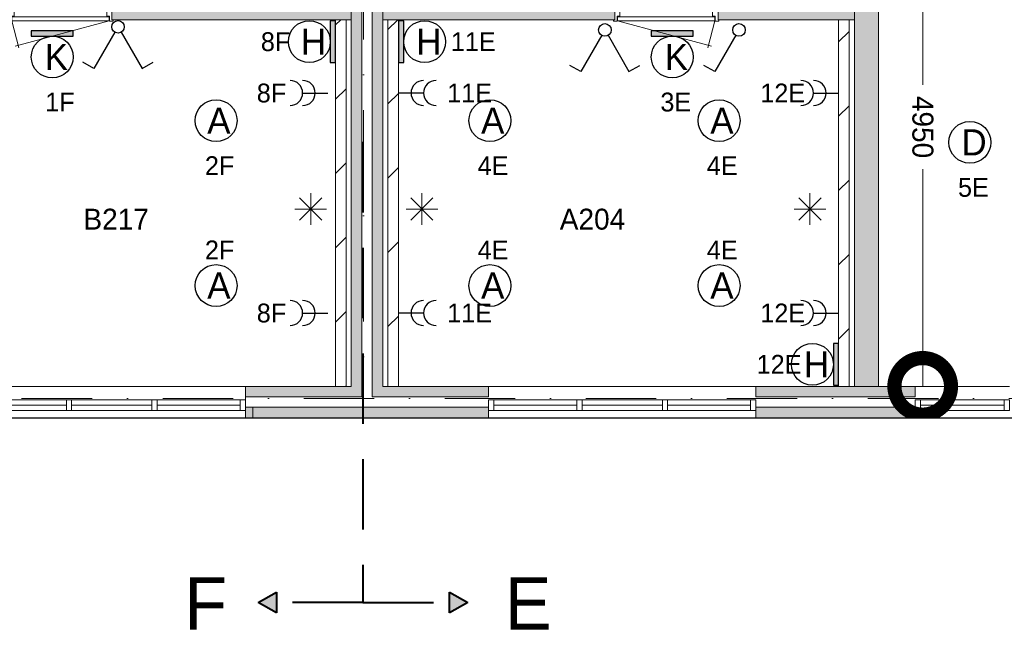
# Model space of a CAD drawing. Header units: millimetres. Extents: x 84337 to 168437, y -3060 to 56340.
# Tile 31 of 84: x 124641 to 134036, y 2512 to 8484. Entities that reach past the tile are written whole.
import ezdxf
from ezdxf.enums import TextEntityAlignment as Align
from ezdxf.xclip import XClip

# ---------------------------------------------------------------- set-up
doc = ezdxf.new("R2010")
doc.units = ezdxf.units.MM
doc.header["$PDMODE"] = 3
doc.header["$PDSIZE"] = 1
doc.linetypes.add('DGN3', pattern=[1009.2, 672.8, -336.4])
doc.linetypes.add('DGN4', pattern=[1345.6, 672.8, -336.4, 0, -336.4])
for name, color, linetype in [('14', 7, 'Continuous'), ('16', 7, 'Continuous'), ('17', 7, 'Continuous'), ('18', 7, 'Continuous'), ('19', 7, 'Continuous'), ('30', 7, 'Continuous'), ('32', 7, 'Continuous'), ('33', 7, 'Continuous'), ('48', 7, 'Continuous'), ('5', 7, 'Continuous'), ('54', 7, 'Continuous'), ('56', 7, 'Continuous'), ('58', 7, 'Continuous'), ('62', 7, 'Continuous')]:
    doc.layers.add(name, color=color, linetype=linetype)
doc.styles.add('dgn001', font='dgn001.shx')
doc.styles.add('dgn003', font='dgn003.shx')
doc.styles.get("Standard").update_dxf_attribs({"font": 'arial.ttf'})
doc.dimstyles.get("Standard").update_dxf_attribs({"dimtxt": 0.18, "dimasz": 0.18, "dimexe": 0.18, "dimexo": 0.0625, "dimgap": 0.09, "dimtad": 0, "dimtih": 1, "dimtoh": 1, "dimdec": 4, "dimzin": 0, "dimdsep": 46, "dimtxsty": 'Standard', "dimcen": 0.09, "dimadec": 0, "dimazin": 0, "dimtfac": 1, "dimtdec": 4, "dimtofl": 0, "dimtmove": 0, "dimatfit": 3, "dimfxl": 1, "dimtolj": 1, "dimtzin": 0, "dimarcsym": 0})
pattern_1 = [(45, (-35.6, 2691.77), (4e-14, 709), [])]

# ---------------------------------------------------------------- blocks, each defined once
blk = doc.blocks.new('EA719')
at = {"layer": '18'}
blk.add_hatch(color=3, dxfattribs=at).paths.add_polyline_path([(0, -200), (0, 200), (-50, 200), (-50, -200)])
at = {"layer": '18', "color": 3, "linetype": 'Continuous', "lineweight": 30, "flags": 128}
blk.add_lwpolyline([(0, -200), (0, 200), (-50, 200), (-50, -200), (0, -200)], dxfattribs=at)
at = {"layer": '18', "color": 3, "linetype": 'Continuous', "lineweight": 30}
blk.add_circle((-250.01, -0.01), 200, dxfattribs=at)
at = {"layer": '18', "color": 2, "linetype": 'Continuous', "lineweight": 13, "style": 'dgn001'}
blk.add_text('H', height=249.99, dxfattribs=at).set_placement((-210.335, -0.005), align=Align.MIDDLE_CENTER)
at = {"layer": '18', "color": 1, "linetype": 'Continuous', "lineweight": 13, "style": 'dgn001'}
blk.add_text('8F', height=180, dxfattribs=at).set_placement((-431.96, 0), align=Align.MIDDLE_RIGHT)
blk = doc.blocks.new('EA929')
at = {"layer": '18'}
blk.add_hatch(color=3, dxfattribs=at).paths.add_polyline_path([(-200, -50), (200, -50), (200, 0), (-200, 0)])
at = {"layer": '18', "color": 3, "linetype": 'Continuous', "lineweight": 30, "flags": 128}
blk.add_lwpolyline([(-200, -50), (200, -50), (200, 0), (-200, 0), (-200, -50)], dxfattribs=at)
at = {"layer": '18', "color": 3, "linetype": 'Continuous', "lineweight": 30}
blk.add_circle((0, -250), 200, dxfattribs=at)
at = {"layer": '18', "color": 2, "linetype": 'Continuous', "lineweight": 13, "style": 'dgn001'}
blk.add_text('K', height=249.99, dxfattribs=at).set_placement((39.655, -250.005), align=Align.MIDDLE_CENTER)
at = {"layer": '18', "color": 1, "linetype": 'Continuous', "lineweight": 13, "style": 'dgn001'}
blk.add_text('1F', height=180, dxfattribs=at).set_placement((72.99, -590), align=Align.TOP_CENTER)
blk = doc.blocks.new('EA738')
at = {"layer": '18'}
blk.add_hatch(color=3, dxfattribs=at).paths.add_polyline_path([(0, -200), (0, 200), (-50, 200), (-50, -200)])
at = {"layer": '18', "color": 3, "linetype": 'Continuous', "lineweight": 30, "flags": 128}
blk.add_lwpolyline([(0, -200), (0, 200), (-50, 200), (-50, -200), (0, -200)], dxfattribs=at)
at = {"layer": '18', "color": 3, "linetype": 'Continuous', "lineweight": 30}
blk.add_circle((-250.01, -0.01), 200, dxfattribs=at)
at = {"layer": '18', "color": 2, "linetype": 'Continuous', "lineweight": 13, "style": 'dgn001'}
blk.add_text('H', height=249.99, dxfattribs=at).set_placement((-210.335, -0.005), align=Align.MIDDLE_CENTER)
at = {"layer": '18', "color": 1, "linetype": 'Continuous', "lineweight": 13, "style": 'dgn001'}
blk.add_text('12E', height=180, dxfattribs=at).set_placement((-354.01, 0), align=Align.MIDDLE_RIGHT)
blk = doc.blocks.new('EA937')
at = {"layer": '18'}
blk.add_hatch(color=3, dxfattribs=at).paths.add_polyline_path([(-200, -50), (200, -50), (200, 0), (-200, 0)])
at = {"layer": '18', "color": 3, "linetype": 'Continuous', "lineweight": 30, "flags": 128}
blk.add_lwpolyline([(-200, -50), (200, -50), (200, 0), (-200, 0), (-200, -50)], dxfattribs=at)
at = {"layer": '18', "color": 3, "linetype": 'Continuous', "lineweight": 30}
blk.add_circle((0, -250), 200, dxfattribs=at)
at = {"layer": '18', "color": 2, "linetype": 'Continuous', "lineweight": 13, "style": 'dgn001'}
blk.add_text('K', height=249.99, dxfattribs=at).set_placement((39.655, -250.005), align=Align.MIDDLE_CENTER)
at = {"layer": '18', "color": 1, "linetype": 'Continuous', "lineweight": 13, "style": 'dgn001'}
blk.add_text('3E', height=180, dxfattribs=at).set_placement((34.01, -590), align=Align.TOP_CENTER)
blk = doc.blocks.new('EA839')
at = {"layer": '18'}
blk.add_hatch(color=3, dxfattribs=at).paths.add_polyline_path([(50, -200), (50, 200), (0, 200), (0, -200)])
at = {"layer": '18', "color": 3, "linetype": 'Continuous', "lineweight": 30, "flags": 128}
blk.add_lwpolyline([(50, -200), (50, 200), (0, 200), (0, -200), (50, -200)], dxfattribs=at)
at = {"layer": '18', "color": 3, "linetype": 'Continuous', "lineweight": 30}
blk.add_circle((250, 0), 200, dxfattribs=at)
at = {"layer": '18', "color": 2, "linetype": 'Continuous', "lineweight": 13, "style": 'dgn001'}
blk.add_text('H', height=250, dxfattribs=at).set_placement((289.7, 0), align=Align.MIDDLE_CENTER)
at = {"layer": '18', "color": 1, "linetype": 'Continuous', "lineweight": 13, "style": 'dgn001'}
blk.add_text('11E', height=180, dxfattribs=at).set_placement((500, 0), align=Align.MIDDLE_LEFT)
blk = doc.blocks.new('EC6398')
at = {"layer": '18', "color": 3, "linetype": 'Continuous', "lineweight": 30}
blk.add_circle((0, 0), 200, dxfattribs=at)
at = {"layer": '18', "color": 1, "linetype": 'Continuous', "lineweight": 13, "style": 'dgn001'}
blk.add_text('2F', height=180, dxfattribs=at).set_placement((34, 250), align=Align.CENTER)
at = {"layer": '18', "color": 2, "linetype": 'Continuous', "lineweight": 13, "style": 'dgn001'}
blk.add_text('A', height=250, dxfattribs=at).set_placement((26.9, 0), align=Align.MIDDLE_CENTER)
blk = doc.blocks.new('EC6399')
at = {"layer": '18', "color": 3, "linetype": 'Continuous', "lineweight": 30}
blk.add_circle((-0.015, 0.01), 200, dxfattribs=at)
at = {"layer": '18', "color": 2, "linetype": 'Continuous', "lineweight": 13, "style": 'dgn001'}
blk.add_text('A', height=249.99, dxfattribs=at).set_placement((26.855, -0.005), align=Align.MIDDLE_CENTER)
at = {"layer": '18', "color": 1, "linetype": 'Continuous', "lineweight": 13, "style": 'dgn001'}
blk.add_text('2F', height=180, dxfattribs=at).set_placement((34, -340), align=Align.TOP_CENTER)
blk = doc.blocks.new('EC6448')
at = {"layer": '18', "color": 3, "linetype": 'Continuous', "lineweight": 30}
blk.add_circle((0, 0), 200, dxfattribs=at)
at = {"layer": '18', "color": 1, "linetype": 'Continuous', "lineweight": 13, "style": 'dgn001'}
blk.add_text('4E', height=180, dxfattribs=at).set_placement((29.7, 250), align=Align.CENTER)
at = {"layer": '18', "color": 2, "linetype": 'Continuous', "lineweight": 13, "style": 'dgn001'}
blk.add_text('A', height=250, dxfattribs=at).set_placement((26.9, 0), align=Align.MIDDLE_CENTER)
blk = doc.blocks.new('EC6449')
at = {"layer": '18', "color": 3, "linetype": 'Continuous', "lineweight": 30}
blk.add_circle((0, 0), 200, dxfattribs=at)
at = {"layer": '18', "color": 2, "linetype": 'Continuous', "lineweight": 13, "style": 'dgn001'}
blk.add_text('A', height=250, dxfattribs=at).set_placement((26.9, 0), align=Align.MIDDLE_CENTER)
at = {"layer": '18', "color": 1, "linetype": 'Continuous', "lineweight": 13, "style": 'dgn001'}
blk.add_text('4E', height=180, dxfattribs=at).set_placement((29.7, -340), align=Align.TOP_CENTER)
blk = doc.blocks.new('EC6450')
at = {"layer": '18', "color": 3, "linetype": 'Continuous', "lineweight": 30}
blk.add_circle((-0.015, 0.01), 200, dxfattribs=at)
at = {"layer": '18', "color": 2, "linetype": 'Continuous', "lineweight": 13, "style": 'dgn001'}
blk.add_text('A', height=249.99, dxfattribs=at).set_placement((26.855, -0.005), align=Align.MIDDLE_CENTER)
at = {"layer": '18', "color": 1, "linetype": 'Continuous', "lineweight": 13, "style": 'dgn001'}
blk.add_text('4E', height=180, dxfattribs=at).set_placement((29.74, -340), align=Align.TOP_CENTER)
blk = doc.blocks.new('EC6451')
at = {"layer": '18', "color": 3, "linetype": 'Continuous', "lineweight": 30}
blk.add_circle((0, 0), 200, dxfattribs=at)
at = {"layer": '18', "color": 1, "linetype": 'Continuous', "lineweight": 13, "style": 'dgn001'}
blk.add_text('4E', height=180, dxfattribs=at).set_placement((29.7, 250), align=Align.CENTER)
at = {"layer": '18', "color": 2, "linetype": 'Continuous', "lineweight": 13, "style": 'dgn001'}
blk.add_text('A', height=250, dxfattribs=at).set_placement((26.9, 0), align=Align.MIDDLE_CENTER)
blk = doc.blocks.new('EC6456')
at = {"layer": '18', "color": 3, "linetype": 'Continuous', "lineweight": 30}
blk.add_circle((-0.01, 0), 200, dxfattribs=at)
at = {"layer": '18', "color": 2, "linetype": 'Continuous', "lineweight": 13, "style": 'dgn001'}
blk.add_text('D', height=249.99, dxfattribs=at).set_placement((39.635, -0.005), align=Align.MIDDLE_CENTER)
at = {"layer": '18', "color": 1, "linetype": 'Continuous', "lineweight": 13, "style": 'dgn001'}
blk.add_text('5E', height=180, dxfattribs=at).set_placement((34, -340), align=Align.TOP_CENTER)
blk = doc.blocks.new('EL1125')
at = {"layer": '16', "color": 3, "linetype": 'Continuous', "lineweight": 30}
blk.add_line((-240, 0), (0, 0), dxfattribs=at)
for centre in [(-360, 0), (-240, 0)]:
    blk.add_arc(centre, 120, 270, 90, dxfattribs=at)
at = {"layer": '16', "color": 2, "linetype": 'Continuous', "lineweight": 13, "style": 'dgn001'}
blk.add_text('8F', height=180, dxfattribs=at).set_placement((-396.96, 0), align=Align.MIDDLE_RIGHT)
blk = doc.blocks.new('EL1126')
at = {"layer": '16', "color": 3, "linetype": 'Continuous', "lineweight": 30}
blk.add_line((-240, 0), (0, 0), dxfattribs=at)
for centre in [(-360, 0), (-240, 0)]:
    blk.add_arc(centre, 120, 270, 90, dxfattribs=at)
at = {"layer": '16', "color": 2, "linetype": 'Continuous', "lineweight": 13, "style": 'dgn001'}
blk.add_text('8F', height=180, dxfattribs=at).set_placement((-396.96, 0), align=Align.MIDDLE_RIGHT)
blk = doc.blocks.new('EL1199')
at = {"layer": '16', "color": 3, "linetype": 'Continuous', "lineweight": 30}
blk.add_line((240, 0), (0, 0), dxfattribs=at)
for centre in [(240, 0), (360, 0)]:
    blk.add_arc(centre, 120, 90, 270, dxfattribs=at)
at = {"layer": '16', "color": 2, "linetype": 'Continuous', "lineweight": 13, "style": 'dgn001'}
blk.add_text('11E', height=180, dxfattribs=at).set_placement((465, 0), align=Align.MIDDLE_LEFT)
blk = doc.blocks.new('EL1200')
at = {"layer": '16', "color": 3, "linetype": 'Continuous', "lineweight": 30}
blk.add_line((240, 0), (0, 0), dxfattribs=at)
for centre in [(240, 0), (360, 0)]:
    blk.add_arc(centre, 120, 90, 270, dxfattribs=at)
at = {"layer": '16', "color": 2, "linetype": 'Continuous', "lineweight": 13, "style": 'dgn001'}
blk.add_text('11E', height=180, dxfattribs=at).set_placement((465, 0), align=Align.MIDDLE_LEFT)
blk = doc.blocks.new('EL1201')
at = {"layer": '16', "color": 3, "linetype": 'Continuous', "lineweight": 30}
blk.add_line((-240, 0), (0, 0), dxfattribs=at)
for centre in [(-360, 0), (-240, 0)]:
    blk.add_arc(centre, 120, 270, 90, dxfattribs=at)
at = {"layer": '16', "color": 2, "linetype": 'Continuous', "lineweight": 13, "style": 'dgn001'}
blk.add_text('12E', height=180, dxfattribs=at).set_placement((-319.01, 0), align=Align.MIDDLE_RIGHT)
blk = doc.blocks.new('EL1202')
at = {"layer": '16', "color": 3, "linetype": 'Continuous', "lineweight": 30}
blk.add_line((-240, 0), (0, 0), dxfattribs=at)
for centre in [(-360, 0), (-240, 0)]:
    blk.add_arc(centre, 120, 270, 90, dxfattribs=at)
at = {"layer": '16', "color": 2, "linetype": 'Continuous', "lineweight": 13, "style": 'dgn001'}
blk.add_text('12E', height=180, dxfattribs=at).set_placement((-319.01, 0), align=Align.MIDDLE_RIGHT)
blk = doc.blocks.new('EH640')
at = {"layer": '19', "color": 3, "linetype": 'Continuous', "lineweight": 30}
for p, q in [((-30, -50), (-230, -398)), ((30, -50), (230, -398)), ((-230, -398), (-335, -338)), ((230, -398), (335, -338))]:
    blk.add_line(p, q, dxfattribs=at)
blk.add_circle((0, 0), 60, dxfattribs=at)
blk = doc.blocks.new('EH0170')
at = {"layer": '19', "color": 3, "linetype": 'Continuous', "lineweight": 30}
for p, q in [((-30, -50), (-230, -398)), ((-230, -398), (-335, -338))]:
    blk.add_line(p, q, dxfattribs=at)
blk.add_circle((0, 0), 60, dxfattribs=at)
blk = doc.blocks.new('EH642')
at = {"layer": '19', "color": 3, "linetype": 'Continuous', "lineweight": 30}
for p, q in [((-30, -50), (-230, -398)), ((30, -50), (230, -398)), ((-230, -398), (-335, -338)), ((230, -398), (335, -338))]:
    blk.add_line(p, q, dxfattribs=at)
blk.add_circle((0, 0), 60, dxfattribs=at)
blk = doc.blocks.new('930L097')
at = {"layer": '33', "color": 1, "linetype": 'Continuous', "lineweight": 0}
for p, q in [((-968, -98), (-899.56, -353.44)), ((-38, -98), (-936.31, -338.7))]:
    blk.add_line(p, q, dxfattribs=at)
at = {"layer": '33', "color": 92, "linetype": 'Continuous', "lineweight": 13, "true_color": 0x00e100, "flags": 128}
for points in [[(-1006, -90), (-1006, -101), (-971, -101), (-971, -51), (-946, -51), (-946, 11), (-1006, 11), (-1006, 0)], [(0, -90), (0, -101), (-35, -101), (-35, -51), (-60, -51), (-60, 11), (0, 11), (0, 0)]]:
    blk.add_lwpolyline(points, dxfattribs=at)
at = {"layer": '33', "color": 2, "linetype": 'Continuous', "lineweight": 13, "true_color": 0xf0f000, "flags": 128}
blk.add_lwpolyline([(-968, -98), (-38, -98), (-38, -58), (-968, -58), (-968, -98)], dxfattribs=at)
blk = doc.blocks.new('_DotSmall')
at = {"color": 0, "linetype": 'ByBlock', "const_width": 0.5}
blk.add_lwpolyline([(-0.0625, 0, 1), (0.0625, 0, 1)], format="xyb", close=True, dxfattribs=at)
blk = doc.blocks.new('*D8027')
at = {"layer": '58', "color": 3, "linetype": 'Continuous', "lineweight": 0, "transparency": 16777216}
for p, q in [((44814.8, 82.2), (43734.8, 82.2)), ((44814.8, 82.2), (44914.8, 82.2)), ((44914.8, 82.2), (45994.8, 82.2))]:
    blk.add_line(p, q, dxfattribs=at)
at = {"layer": 'Defpoints', "color": 0, "linetype": 'Continuous', "transparency": 16777216}
for p in [(44814.8, 3649.9), (44914.8, 3649.9), (44914.8, 82.2)]:
    blk.add_point(p, dxfattribs=at)
at = {"layer": '58', "color": 3, "linetype": 'Continuous', "lineweight": 0, "transparency": 16777216, "xscale": 1080, "yscale": 1080, "zscale": 1080}
blk.add_blockref('_DotSmall', (44814.8, 82.2), dxfattribs=at)
at = {"layer": '58', "color": 3, "linetype": 'Continuous', "lineweight": 0, "transparency": 16777216, "xscale": 1080, "yscale": 1080, "zscale": 1080, "rotation": 180}
blk.add_blockref('_DotSmall', (44914.8, 82.2), dxfattribs=at)
at = {"layer": '58', "color": 3, "linetype": 'Continuous', "lineweight": 0, "transparency": 16777216, "insert": (44864.8, 284.3), "char_height": 200, "attachment_point": 5, "style": 'dgn003'}
blk.add_mtext('\\A1;100', dxfattribs=at)
blk = doc.blocks.new('*D8034')
at = {"layer": '58', "color": 3, "linetype": 'Continuous', "lineweight": 0, "transparency": 16777216}
for p, q in [((43187.07, 8157.77), (43187.07, 6085.089236)), ((43187.07, 3207.77), (43187.07, 5280.450764))]:
    blk.add_line(p, q, dxfattribs=at)
at = {"layer": 'Defpoints', "color": 0, "linetype": 'Continuous', "transparency": 16777216}
for p in [(42764.76, 8157.77), (43187.07, 8157.77), (42764.76, 3207.77)]:
    blk.add_point(p, dxfattribs=at)
at = {"layer": '58', "color": 3, "linetype": 'Continuous', "lineweight": 0, "transparency": 16777216, "xscale": 1080, "yscale": 1080, "zscale": 1080}
for p, rotation in [((43187.07, 8157.77), 90), ((43187.07, 3207.77), 270)]:
    blk.add_blockref('_DotSmall', p, dxfattribs=dict(at, rotation=rotation))
at = {"layer": '58', "color": 3, "linetype": 'Continuous', "lineweight": 0, "transparency": 16777216, "insert": (43187.07, 5682.77), "char_height": 200, "attachment_point": 5, "rotation": 270, "style": 'dgn003'}
blk.add_mtext('\\A1;4950', dxfattribs=at)
blk = doc.blocks.new('*D8049')
at = {"layer": '58', "color": 3, "linetype": 'Continuous', "lineweight": 0, "transparency": 16777216}
blk.add_line((42464.8, 7351.8), (38034.8, 7351.8), dxfattribs=at)
at = {"layer": 'Defpoints', "color": 0, "linetype": 'Continuous', "transparency": 16777216}
for p in [(38034.8, 7351.8), (38034.8, 6310.5), (42464.8, 6310.5)]:
    blk.add_point(p, dxfattribs=at)
at = {"layer": '58', "color": 3, "linetype": 'Continuous', "lineweight": 0, "transparency": 16777216, "xscale": 1080, "yscale": 1080, "zscale": 1080, "rotation": 180}
blk.add_blockref('_DotSmall', (38034.8, 7351.8), dxfattribs=at)
at = {"layer": '58', "color": 3, "linetype": 'Continuous', "lineweight": 0, "transparency": 16777216, "xscale": 1080, "yscale": 1080, "zscale": 1080}
blk.add_blockref('_DotSmall', (42464.8, 7351.8), dxfattribs=at)
at = {"layer": '58', "color": 3, "linetype": 'Continuous', "lineweight": 0, "transparency": 16777216, "insert": (40249.8, 7554), "char_height": 200, "attachment_point": 5, "style": 'dgn003'}
blk.add_mtext('\\A1;4430', dxfattribs=at)
blk = doc.blocks.new('930L0966')
at = {"layer": '33', "color": 1, "linetype": 'Continuous', "lineweight": 0}
for p, q in [((38, -98), (936.31, -338.7)), ((968, -98), (899.56, -353.44))]:
    blk.add_line(p, q, dxfattribs=at)
at = {"layer": '33', "color": 92, "linetype": 'Continuous', "lineweight": 13, "true_color": 0x00e100, "flags": 128}
for points in [[(0, -90), (0, -101), (35, -101), (35, -51), (60, -51), (60, 11), (0, 11), (0, 0)], [(1006, -90), (1006, -101), (971, -101), (971, -51), (946, -51), (946, 11), (1006, 11), (1006, 0)]]:
    blk.add_lwpolyline(points, dxfattribs=at)
at = {"layer": '33', "color": 2, "linetype": 'Continuous', "lineweight": 13, "true_color": 0xf0f000, "flags": 128}
blk.add_lwpolyline([(968, -98), (38, -98), (38, -58), (968, -58), (968, -98)], dxfattribs=at)
blk = doc.blocks.new('EAE54')
at = {"layer": '54'}
blk.add_hatch(color=4, dxfattribs=at).paths.add_polyline_path([(-1000, 0), (-825, 100), (-825, -100)])
at = {"layer": '54', "color": 4, "linetype": 'DGN3', "lineweight": 40}
blk.add_line((0, 0), (-1000, 0), dxfattribs=at)
at = {"layer": '54', "color": 4, "linetype": 'DGN3', "lineweight": 40, "flags": 128}
blk.add_lwpolyline([(-1000, 0), (-825, 100), (-825, -100), (-1000, 0)], dxfattribs=at)
blk = doc.blocks.new('EAE55')
at = {"layer": '54'}
blk.add_hatch(color=4, dxfattribs=at).paths.add_polyline_path([(1000, 0), (825, -100), (825, 100)])
at = {"layer": '54', "color": 4, "linetype": 'DGN3', "lineweight": 40}
blk.add_line((0, 0), (1000, 0), dxfattribs=at)
at = {"layer": '54', "color": 4, "linetype": 'DGN3', "lineweight": 40, "flags": 128}
blk.add_lwpolyline([(1000, 0), (825, -100), (825, 100), (1000, 0)], dxfattribs=at)
blk = doc.blocks.new('EAE636')
at = {"layer": '5', "color": 3, "linetype": 'Continuous', "lineweight": 0}
for p, q in [((106.04, -106.05), (-106.06, 106.05)), ((-106.06, -106.05), (106.04, 106.05)), ((0, -151.5), (0, 151.5)), ((-151.5, 0), (151.5, 0))]:
    blk.add_line(p, q, dxfattribs=at)
blk = doc.blocks.new('EAE637')
at = {"layer": '5', "color": 3, "linetype": 'Continuous', "lineweight": 0}
for p, q in [((106.04, -106.05), (-106.06, 106.05)), ((-106.06, -106.05), (106.04, 106.05)), ((0, -151.5), (0, 151.5)), ((-151.5, 0), (151.5, 0))]:
    blk.add_line(p, q, dxfattribs=at)
blk = doc.blocks.new('EAE638')
at = {"layer": '5', "color": 3, "linetype": 'Continuous', "lineweight": 0}
for p, q in [((106.04, -106.05), (-106.06, 106.05)), ((-106.06, -106.05), (106.04, 106.05)), ((0, -151.5), (0, 151.5)), ((-151.5, 0), (151.5, 0))]:
    blk.add_line(p, q, dxfattribs=at)
blk = doc.blocks.new('50E03_329_B02 - Default')
at = {"layer": '16'}
for points in [[(39044.76, 3007.77), (36724.76, 3007.77), (36724.76, 2907.77), (39044.76, 2907.77)], [(41594.76, 3007.77), (43114.76, 3007.77), (43114.76, 2907.77), (41594.76, 2907.77)]]:
    blk.add_hatch(color=7, dxfattribs=at).paths.add_polyline_path(points)
at = {"layer": '62'}
for points in [[(36724.76, 3207.77), (36724.76, 3107.77), (37834.76, 3107.77), (37834.76, 8507.77), (37734.76, 8507.77), (37734.76, 3207.77)], [(39044.76, 3207.77), (39044.76, 3107.77), (37934.76, 3107.77), (37934.76, 8507.77), (38034.76, 8507.77), (38034.76, 3207.77)], [(42764.76, 8057.77), (42534.76, 8057.77), (42534.76, 3207.77), (42764.76, 3207.77)], [(37734.76, 6787.77), (35449.76, 6787.77), (35449.76, 6707.77), (37734.76, 6707.77)], [(38034.76, 6787.77), (40249.76, 6787.77), (40249.76, 6707.77), (38034.76, 6707.77)], [(41234.76, 6787.77), (42534.76, 6787.77), (42534.76, 6707.77), (41234.76, 6707.77)], [(41594.76, 3207.77), (43114.76, 3207.77), (43114.76, 3107.77), (41594.76, 3107.77)]]:
    blk.add_hatch(color=9, dxfattribs=at).paths.add_polyline_path(points)
at = {"layer": '16', "color": 92, "linetype": 'Continuous', "lineweight": 0, "true_color": 0x00e100}
for p, q in [((37734.76, 3207.77), (37734.76, 8507.77)), ((37734.76, 3207.77), (37734.76, 8507.77)), ((37834.76, 3107.77), (37834.76, 8507.77)), ((36724.76, 2907.77), (36724.76, 3207.77)), ((36724.76, 3207.77), (37734.76, 3207.77)), ((36724.76, 3107.77), (37834.76, 3107.77)), ((39044.76, 3107.77), (37934.76, 3107.77)), ((36724.76, 3007.77), (37744.76, 3007.77)), ((39044.76, 3007.77), (38024.76, 3007.77))]:
    blk.add_line(p, q, dxfattribs=at)
at = {"layer": '16', "color": 92, "linetype": 'Continuous', "lineweight": 0, "true_color": 0x00e100, "flags": 128}
for points in [[(35449.76, 6787.77), (37734.76, 6787.77), (37734.76, 6707.77), (35449.76, 6707.77), (35449.76, 6787.77)], [(40249.76, 6787.77), (38034.76, 6787.77), (38034.76, 6707.77), (40249.76, 6707.77), (40249.76, 6787.77)], [(42534.76, 6787.77), (41234.76, 6787.77), (41234.76, 6707.77), (42534.76, 6707.77), (42534.76, 6787.77)], [(41594.76, 3207.77), (43114.76, 3207.77), (43114.76, 3107.77), (41594.76, 3107.77), (41594.76, 3207.77)], [(39044.76, 3007.77), (36794.76, 3007.77), (36794.76, 2907.77), (39044.76, 2907.77), (39044.76, 3007.77)], [(41594.76, 3007.77), (43114.76, 3007.77), (43114.76, 2907.77), (41594.76, 2907.77), (41594.76, 3007.77)]]:
    blk.add_lwpolyline(points, dxfattribs=at)
at = {"layer": '16', "color": 7, "linetype": 'Continuous', "lineweight": 0, "flags": 128}
for points in [[(39044.76, 3007.77), (36724.76, 3007.77), (36724.76, 2907.77), (39044.76, 2907.77), (39044.76, 3007.77)], [(41594.76, 3007.77), (43114.76, 3007.77), (43114.76, 2907.77), (41594.76, 2907.77), (41594.76, 3007.77)]]:
    blk.add_lwpolyline(points, dxfattribs=at)
at = {"layer": '17', "color": 92, "linetype": 'Continuous', "lineweight": 0, "true_color": 0x00e100, "flags": 128}
for points in [[(39044.76, 3207.77), (39044.76, 3107.77), (37934.76, 3107.77), (37934.76, 8507.77), (38034.76, 8507.77), (38034.76, 3207.77), (39044.76, 3207.77)], [(42534.76, 8057.77), (42764.76, 8057.77), (42764.76, 3207.77), (42534.76, 3207.77), (42534.76, 8057.77)]]:
    blk.add_lwpolyline(points, dxfattribs=at)
at = {"layer": '30', "color": 3, "linetype": 'Continuous', "lineweight": 0}
for p, q in [((36724.76, 3207.77), (34174.76, 3207.77)), ((41594.76, 3207.77), (39044.76, 3207.77)), ((44014.76, 3207.77), (43114.76, 3207.77))]:
    blk.add_line(p, q, dxfattribs=at)
at = {"layer": '32', "color": 3, "linetype": 'Continuous', "lineweight": 0}
for p, q in [((34224.76, 3077.77), (36674.76, 3077.77)), ((35016.42, 3027.77), (34224.76, 3027.77)), ((35833.09, 3027.77), (35066.42, 3027.77)), ((36674.76, 3027.77), (35883.09, 3027.77)), ((36674.76, 3077.77), (36674.76, 2977.77)), ((39094.76, 3077.77), (41544.76, 3077.77)), ((39886.42, 3027.77), (39094.76, 3027.77)), ((40703.09, 3027.77), (39936.42, 3027.77)), ((41544.76, 3027.77), (40753.09, 3027.77)), ((41544.76, 3077.77), (41544.76, 2977.77)), ((43114.76, 3077.77), (43964.76, 3077.77)), ((43964.76, 3027.77), (43164.76, 3027.77)), ((43964.76, 3077.77), (43964.76, 2977.77)), ((36674.76, 2977.77), (34174.76, 2977.77)), ((41544.76, 2977.77), (39044.76, 2977.77)), ((43964.76, 2977.77), (43114.76, 2977.77))]:
    blk.add_line(p, q, dxfattribs=at)
at = {"layer": '32', "color": 3, "linetype": 'Continuous', "lineweight": 0, "flags": 128}
for points in [[(35066.42, 2977.77), (35016.42, 2977.77), (35016.42, 3077.77), (35066.42, 3077.77), (35066.42, 2977.77)], [(35883.09, 2977.77), (35833.09, 2977.77), (35833.09, 3077.77), (35883.09, 3077.77), (35883.09, 2977.77)], [(36724.76, 2977.77), (36674.76, 2977.77), (36674.76, 3077.77), (36724.76, 3077.77), (36724.76, 2977.77)], [(39094.76, 2977.77), (39044.76, 2977.77), (39044.76, 3077.77), (39094.76, 3077.77), (39094.76, 2977.77)], [(39936.42, 2977.77), (39886.42, 2977.77), (39886.42, 3077.77), (39936.42, 3077.77), (39936.42, 2977.77)], [(40753.09, 2977.77), (40703.09, 2977.77), (40703.09, 3077.77), (40753.09, 3077.77), (40753.09, 2977.77)], [(41594.76, 2977.77), (41544.76, 2977.77), (41544.76, 3077.77), (41594.76, 3077.77), (41594.76, 2977.77)], [(43164.76, 2977.77), (43114.76, 2977.77), (43114.76, 3077.77), (43164.76, 3077.77), (43164.76, 2977.77)], [(44014.76, 2977.77), (43964.76, 2977.77), (43964.76, 3077.77), (44014.76, 3077.77), (44014.76, 2977.77)]]:
    blk.add_lwpolyline(points, dxfattribs=at)
at = {"layer": '56', "color": 3, "linetype": 'DGN4', "lineweight": 0}
for p, q in [((37849.76, 50407.77), (37849.76, 1494.98)), ((51564.76, 3092.77), (-3435.24, 3092.77))]:
    blk.add_line(p, q, dxfattribs=at)
at = {"layer": '62', "color": 9, "linetype": 'Continuous', "lineweight": 0, "flags": 128}
for points in [[(36724.76, 3207.77), (36724.76, 3107.77), (37834.76, 3107.77), (37834.76, 8507.77), (37734.76, 8507.77), (37734.76, 3207.77), (36724.76, 3207.77)], [(39044.76, 3207.77), (39044.76, 3107.77), (37934.76, 3107.77), (37934.76, 8507.77), (38034.76, 8507.77), (38034.76, 3207.77), (39044.76, 3207.77)], [(42764.76, 8057.77), (42534.76, 8057.77), (42534.76, 3207.77), (42764.76, 3207.77), (42764.76, 8057.77)], [(37734.76, 6787.77), (35449.76, 6787.77), (35449.76, 6707.77), (37734.76, 6707.77), (37734.76, 6787.77)], [(38034.76, 6787.77), (40249.76, 6787.77), (40249.76, 6707.77), (38034.76, 6707.77), (38034.76, 6787.77)], [(41234.76, 6787.77), (42534.76, 6787.77), (42534.76, 6707.77), (41234.76, 6707.77), (41234.76, 6787.77)], [(41594.76, 3207.77), (43114.76, 3207.77), (43114.76, 3107.77), (41594.76, 3107.77), (41594.76, 3207.77)]]:
    blk.add_lwpolyline(points, dxfattribs=at)
at = {"color": 7, "linetype": 'Continuous', "lineweight": 0}
for name, p in [('930L097', (35462.99, 6793.74)), ('930L0966', (40236.53, 6793.74))]:
    blk.add_blockref(name, p, dxfattribs=at)
at = {"layer": '48', "color": 7, "linetype": 'Continuous', "lineweight": 0, "style": 'dgn003'}
for s, p in [('B217', (35491.1, 4803.56)), ('A204', (40036.23, 4803.56))]:
    blk.add_text(s, height=200, dxfattribs=at).set_placement(p, align=Align.MIDDLE_CENTER)
at = {"layer": '58', "color": 3, "linetype": 'Continuous', "lineweight": 0}
dim = blk.add_linear_dim(base=(43187.07, 8157.77), p1=(42764.76, 3207.77), p2=(42764.76, 8157.77), angle=270, dimstyle='Standard', override={"dimscale": 1, "dimtxt": 200, "dimasz": 1080, "dimexe": 0, "dimexo": 0, "dimgap": 100, "dimtad": 1, "dimjust": 0, "dimtih": 0, "dimtoh": 0, "dimdec": 0, "dimlfac": 1, "dimzin": 11, "dimdsep": 46, "dimlunit": 2, "dimpost": '<>', "dimtxsty": 'dgn003', "dimblk1": 'DotSmall', "dimblk2": 'DotSmall', "dimsah": 1, "dimcen": 0, "dimse1": 1, "dimse2": 1, "dimclrd": 3, "dimclre": 3, "dimclrt": 3, "dimtol": 0, "dimtix": 1, "dimtofl": 1, "dimatfit": 3, "dimfrac": 1, "dimtolj": 1, "dimlwd": 0, "dimlwe": 0}, dxfattribs=at)
dim.commit()
dim.dimension.update_dxf_attribs({"geometry": '*D8034', "text_midpoint": (43187.07, 5682.77), "text_rotation": 270})
for base, p1, p2, picture, middle in [((38034.76, 7351.81), (42464.76, 6310.49), (38034.76, 6310.49), '*D8049', (40249.76, 7553.99)), ((44914.76, 82.18), (44814.76, 3649.94), (44914.76, 3649.94), '*D8027', (44864.76, 284.29))]:
    dim = blk.add_linear_dim(base=base, p1=p1, p2=p2, dimstyle='Standard', override={"dimscale": 1, "dimtxt": 200, "dimasz": 1080, "dimexe": 0, "dimexo": 0, "dimgap": 100, "dimtad": 1, "dimjust": 0, "dimtih": 0, "dimtoh": 0, "dimdec": 0, "dimlfac": 1, "dimzin": 11, "dimdsep": 46, "dimlunit": 2, "dimpost": '<>', "dimtxsty": 'dgn003', "dimblk1": 'DotSmall', "dimblk2": 'DotSmall', "dimsah": 1, "dimcen": 0, "dimse1": 1, "dimse2": 1, "dimclrd": 3, "dimclre": 3, "dimclrt": 3, "dimtol": 0, "dimtix": 1, "dimtofl": 1, "dimatfit": 3, "dimfrac": 1, "dimtolj": 1, "dimlwd": 0, "dimlwe": 0}, dxfattribs=at)
    dim.commit()
    dim.dimension.update_dxf_attribs({"geometry": picture, "text_midpoint": middle})

msp = doc.modelspace()

# ---------------------------------------------------------------- hatches: boundary and pattern name
at = {"layer": '14', "linetype": 'Continuous', "lineweight": 0}
h = msp.add_hatch(dxfattribs=at)
h.set_pattern_fill('DGN_EZ7', color=2, scale=100, style=0, pattern_type=2)
h.set_pattern_definition(pattern_1)
h.paths.add_polyline_path([(127655.19, 4984.49), (127655.19, 8484.49), (127755.19, 8484.49), (127755.19, 4984.49)])
h = msp.add_hatch(dxfattribs=at)
h.set_pattern_fill('DGN_EZ7', color=2, scale=100, style=0, pattern_type=2)
h.set_pattern_definition([(45, (155.63, -1206.23), (4e-14, 709), [])])
h.paths.add_polyline_path([(128255.19, 8484.49), (128255.19, 4984.49), (128155.19, 4984.49), (128155.19, 8484.49)])
h = msp.add_hatch(dxfattribs=at)
h.set_pattern_fill('DGN_EZ7', color=2, scale=100, style=0, pattern_type=2)
h.set_pattern_definition(pattern_1)
h.paths.add_polyline_path([(132455.19, 4984.49), (132455.19, 8484.49), (132555.19, 8484.49), (132555.19, 4984.49)])

# ---------------------------------------------------------------- linework, layer by layer
at = {"layer": '14', "color": 3, "linetype": 'CONTINUOUS', "lineweight": 0}
for p, q in [((127655.19, 4984.49), (127655.19, 8484.49)), ((127655.19, 8484.49), (127705.19, 8484.49)), ((127755.19, 8484.49), (127705.19, 8484.49)), ((127755.19, 4984.49), (127755.19, 8484.49)), ((128155.19, 8484.49), (128205.19, 8484.49)), ((128155.19, 8484.49), (128155.19, 4984.49)), ((128255.19, 8484.49), (128205.19, 8484.49)), ((128255.19, 8484.49), (128255.19, 4984.49)), ((132455.19, 4984.49), (132455.19, 8484.49)), ((132455.19, 8484.49), (132505.19, 8484.49)), ((132555.19, 8484.49), (132505.19, 8484.49)), ((132555.19, 4984.49), (132555.19, 8484.49)), ((127655.19, 4984.49), (127705.19, 4984.49)), ((127755.19, 4984.49), (127705.19, 4984.49)), ((128155.19, 4984.49), (128205.19, 4984.49)), ((128255.19, 4984.49), (128205.19, 4984.49)), ((132455.19, 4984.49), (132505.19, 4984.49)), ((132555.19, 4984.49), (132505.19, 4984.49))]:
    msp.add_line(p, q, dxfattribs=at)
at = {"layer": '54', "color": 4, "linetype": 'DGN3', "lineweight": 40}
msp.add_line((127916.27, 7317.44), (127916.27, 2921.16), dxfattribs=at)

# ---------------------------------------------------------------- block references
ref = msp.add_blockref('50E03_329_B02 - Default', (90070.43, 1776.72))
XClip(ref).set_block_clipping_path([(-1935.24, 2907.77), (50064.76, 48907.77)])
at = {"color": 1, "linetype": 'Continuous', "lineweight": 0}
for name, p in [('EH640', (125579.3, 8415.92)), ('EA719', (127655.19, 8274.49)), ('EA839', (128255.19, 8274.49)), ('EA929', (124951.7, 8378.22)), ('EH642', (130224.86, 8386.67)), ('EA937', (130867.58, 8378.22)), ('EH0170', (131504.28, 8386.67)), ('EL1126', (127580.95, 7784.49)), ('EL1199', (128255.19, 7784.49)), ('EL1202', (132455.19, 7784.49)), ('EC6399', (126514.95, 7520.61)), ('EC6449', (129127.83, 7520.61)), ('EC6450', (131314.95, 7520.61)), ('EC6456', (133707.42, 7313.59)), ('EAE638', (127418.37, 6676.71)), ('EAE637', (128478.71, 6676.71)), ('EAE636', (132181.18, 6676.71)), ('EC6398', (126514.95, 5946.48)), ('EC6448', (129127.83, 5946.48)), ('EC6451', (131314.95, 5946.48)), ('EL1125', (127580.95, 5684.49)), ('EL1200', (128255.19, 5684.49)), ('EL1201', (132455.19, 5684.49)), ('EA738', (132455.19, 5194.49))]:
    msp.add_blockref(name, p, dxfattribs=at)
at = {"color": 4, "linetype": 'DGN3', "lineweight": 40}
for name in ['EAE54', 'EAE55']:
    msp.add_blockref(name, (127916.27, 2921.16), dxfattribs=at)

# ---------------------------------------------------------------- texts
at = {"layer": '54', "color": 4, "linetype": 'DGN3', "lineweight": 0, "style": 'dgn003'}
for s, p in [('F', (126211.28, 2662.58)), ('E', (129269.72, 2662.58))]:
    msp.add_text(s, height=500, dxfattribs=at).set_placement(p)

doc.saveas('drawing.dxf')
